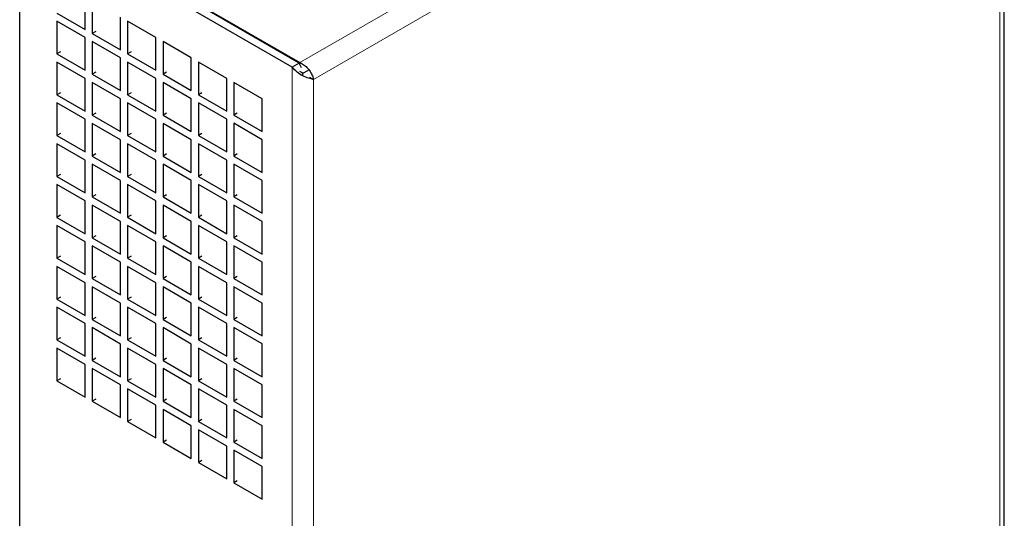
# Model space of a CAD drawing. Header units: millimetres. Extents: x 5 to 418, y 2 to 292.
# Tile 7 of 11: x 263 to 316, y 143 to 170. Entities that reach past the tile are written whole.
import ezdxf

# ---------------------------------------------------------------- set-up
doc = ezdxf.new("R2010")
doc.units = ezdxf.units.MM

msp = doc.modelspace()

# ---------------------------------------------------------------- linework, layer by layer
at = {"color": 7, "linetype": 'Continuous', "lineweight": 18}
for p, q in [((315.1263, 188.863), (278.2436, 167.571)), ((315.5411, 187.7961), (278.9601, 166.6783)), ((315.5411, 119.4244), (315.5411, 187.7961)), ((277.8287, 97.6534), (277.8287, 167.3315)), ((278.9601, 98.3066), (278.9601, 166.6783))]:
    msp.add_line(p, q, dxfattribs=at)
at = {"color": 7, "linetype": 'Continuous', "lineweight": 25}
for p, q in [((315.7754, 119.4243), (315.7754, 188.4493)), ((278.2059, 167.5493), (263.6866, 175.931)), ((277.8287, 167.3315), (263.3095, 175.7133)), ((263.3095, 106.0352), (263.3095, 175.7133)), ((264.5728, 175.463), (278.2436, 167.571)), ((266.7979, 169.3446), (266.7979, 171.0866)), ((267.175, 170.8689), (267.175, 169.1269)), ((265.2894, 170.2155), (266.7979, 169.3446)), ((268.6835, 168.2561), (268.6835, 169.9981)), ((266.7979, 168.9092), (265.2894, 169.78)), ((265.2894, 169.78), (265.2894, 168.038)), ((270.5691, 168.9095), (269.0606, 169.7803)), ((269.0606, 169.7803), (269.0606, 168.0384)), ((267.3636, 169.2358), (267.175, 169.1269)), ((267.175, 169.1269), (268.6835, 168.2561)), ((266.7979, 167.1672), (266.7979, 168.9092)), ((268.6835, 167.8206), (267.175, 168.6915)), ((267.175, 168.6915), (267.175, 166.9495)), ((270.5691, 167.1676), (270.5691, 168.9095)), ((272.4547, 167.821), (270.9462, 168.6918)), ((270.9462, 168.6918), (270.9462, 166.9499)), ((265.4779, 168.1469), (265.2894, 168.038)), ((265.2894, 168.038), (266.7979, 167.1672)), ((269.2492, 168.1472), (269.0606, 168.0384)), ((269.0606, 168.0384), (270.5691, 167.1676)), ((266.7979, 166.7317), (265.2894, 167.6026)), ((265.2894, 167.6026), (265.2894, 165.8606)), ((268.6835, 166.0787), (268.6835, 167.8206)), ((270.5691, 166.7321), (269.0606, 167.6029)), ((269.0606, 167.6029), (269.0606, 165.861)), ((272.4547, 166.079), (272.4547, 167.821)), ((274.3403, 166.7324), (272.8318, 167.6033)), ((272.8318, 167.6033), (272.8318, 165.8613)), ((278.2059, 167.5493), (277.8287, 167.3315)), ((278.3316, 167.3015), (278.2059, 167.5493)), ((278.2436, 167.4749), (278.2436, 167.571)), ((267.3636, 167.0584), (267.175, 166.9495)), ((267.175, 166.9495), (268.6835, 166.0787)), ((271.1348, 167.0587), (270.9462, 166.9499)), ((270.9462, 166.9499), (272.4547, 166.079)), ((278.3944, 167.005), (278.235, 167.097)), ((278.3944, 167.005), (278.6961, 167.1791)), ((278.3944, 166.8961), (278.3944, 167.005)), ((266.7979, 164.9898), (266.7979, 166.7317)), ((268.6835, 165.6432), (267.175, 166.514)), ((267.175, 166.514), (267.175, 164.7721)), ((270.5691, 164.9901), (270.5691, 166.7321)), ((272.4547, 165.6435), (270.9462, 166.5144)), ((270.9462, 166.5144), (270.9462, 164.7724)), ((274.3403, 164.9905), (274.3403, 166.7324)), ((276.226, 165.6439), (274.7175, 166.5147)), ((274.7175, 166.5147), (274.7175, 164.7728)), ((278.7551, 166.7966), (278.9601, 166.6783)), ((265.4779, 165.9695), (265.2894, 165.8606)), ((265.2894, 165.8606), (266.7979, 164.9898)), ((269.2492, 165.9698), (269.0606, 165.861)), ((269.0606, 165.861), (270.5691, 164.9901)), ((273.0204, 165.9702), (272.8318, 165.8613)), ((272.8318, 165.8613), (274.3403, 164.9905)), ((266.7979, 164.5543), (265.2894, 165.4251)), ((265.2894, 165.4251), (265.2894, 163.6832)), ((268.6835, 163.9012), (268.6835, 165.6432)), ((270.5691, 164.5546), (269.0606, 165.4255)), ((269.0606, 165.4255), (269.0606, 163.6835)), ((272.4547, 163.9016), (272.4547, 165.6435)), ((274.3403, 164.555), (272.8318, 165.4258)), ((272.8318, 165.4258), (272.8318, 163.6839)), ((276.226, 163.9019), (276.226, 165.6439)), ((267.3636, 164.8809), (267.175, 164.7721)), ((267.175, 164.7721), (268.6835, 163.9012)), ((271.1348, 164.8813), (270.9462, 164.7724)), ((270.9462, 164.7724), (272.4547, 163.9016)), ((274.906, 164.8816), (274.7175, 164.7728)), ((274.7175, 164.7728), (276.226, 163.9019)), ((266.7979, 162.8123), (266.7979, 164.5543)), ((268.6835, 163.4657), (267.175, 164.3366)), ((267.175, 164.3366), (267.175, 162.5946)), ((270.5691, 162.8127), (270.5691, 164.5546)), ((272.4547, 163.4661), (270.9462, 164.3369)), ((270.9462, 164.3369), (270.9462, 162.595)), ((274.3403, 162.813), (274.3403, 164.555)), ((276.226, 163.4664), (274.7175, 164.3373)), ((274.7175, 164.3373), (274.7175, 162.5953)), ((265.4779, 163.792), (265.2894, 163.6832)), ((269.2492, 163.7924), (269.0606, 163.6835)), ((273.0204, 163.7927), (272.8318, 163.6839)), ((265.2894, 163.6832), (266.7979, 162.8123)), ((266.7979, 162.3768), (265.2894, 163.2477)), ((265.2894, 163.2477), (265.2894, 161.5057)), ((268.6835, 161.7238), (268.6835, 163.4657)), ((269.0606, 163.6835), (270.5691, 162.8127)), ((270.5691, 162.3772), (269.0606, 163.248)), ((269.0606, 163.248), (269.0606, 161.5061)), ((272.4547, 161.7241), (272.4547, 163.4661)), ((272.8318, 163.6839), (274.3403, 162.813)), ((274.3403, 162.3775), (272.8318, 163.2484)), ((272.8318, 163.2484), (272.8318, 161.5064)), ((276.226, 161.7245), (276.226, 163.4664)), ((267.3636, 162.7035), (267.175, 162.5946)), ((271.1348, 162.7038), (270.9462, 162.595)), ((274.906, 162.7042), (274.7175, 162.5953)), ((266.7979, 160.6349), (266.7979, 162.3768)), ((267.175, 162.5946), (268.6835, 161.7238)), ((268.6835, 161.2883), (267.175, 162.1591)), ((267.175, 162.1591), (267.175, 160.4172)), ((270.5691, 160.6352), (270.5691, 162.3772)), ((270.9462, 162.595), (272.4547, 161.7241)), ((272.4547, 161.2886), (270.9462, 162.1595)), ((270.9462, 162.1595), (270.9462, 160.4175)), ((274.3403, 160.6356), (274.3403, 162.3775)), ((274.7175, 162.5953), (276.226, 161.7245)), ((276.226, 161.289), (274.7175, 162.1598)), ((274.7175, 162.1598), (274.7175, 160.4179)), ((265.4779, 161.6146), (265.2894, 161.5057)), ((269.2492, 161.6149), (269.0606, 161.5061)), ((273.0204, 161.6153), (272.8318, 161.5064)), ((265.2894, 161.5057), (266.7979, 160.6349)), ((268.6835, 159.5463), (268.6835, 161.2883)), ((269.0606, 161.5061), (270.5691, 160.6352)), ((270.5691, 160.1997), (269.0606, 161.0706)), ((269.0606, 161.0706), (269.0606, 159.3286)), ((272.4547, 159.5467), (272.4547, 161.2886)), ((272.8318, 161.5064), (274.3403, 160.6356)), ((274.3403, 160.2001), (272.8318, 161.0709)), ((272.8318, 161.0709), (272.8318, 159.329)), ((276.226, 159.547), (276.226, 161.289)), ((266.7979, 160.1994), (265.2894, 161.0702)), ((265.2894, 161.0702), (265.2894, 159.3283)), ((266.7979, 158.4574), (266.7979, 160.1994)), ((267.3636, 160.526), (267.175, 160.4172)), ((267.175, 160.4172), (268.6835, 159.5463)), ((270.5691, 158.4578), (270.5691, 160.1997)), ((271.1348, 160.5264), (270.9462, 160.4175)), ((270.9462, 160.4175), (272.4547, 159.5467)), ((274.3403, 158.4581), (274.3403, 160.2001)), ((274.906, 160.5267), (274.7175, 160.4179)), ((274.7175, 160.4179), (276.226, 159.547)), ((268.6835, 159.1108), (267.175, 159.9817)), ((267.175, 159.9817), (267.175, 158.2397)), ((272.4547, 159.1112), (270.9462, 159.982)), ((270.9462, 159.982), (270.9462, 158.2401)), ((276.226, 159.1116), (274.7175, 159.9824)), ((274.7175, 159.9824), (274.7175, 158.2404)), ((265.4779, 159.4371), (265.2894, 159.3283)), ((265.2894, 159.3283), (266.7979, 158.4574)), ((268.6835, 157.3689), (268.6835, 159.1108)), ((269.2492, 159.4375), (269.0606, 159.3286)), ((269.0606, 159.3286), (270.5691, 158.4578)), ((272.4547, 157.3692), (272.4547, 159.1112)), ((273.0204, 159.4378), (272.8318, 159.329)), ((272.8318, 159.329), (274.3403, 158.4581)), ((276.226, 157.3696), (276.226, 159.1116)), ((266.7979, 158.0219), (265.2894, 158.8928)), ((265.2894, 158.8928), (265.2894, 157.1508)), ((270.5691, 158.0223), (269.0606, 158.8931)), ((269.0606, 158.8931), (269.0606, 157.1512)), ((274.3403, 158.0227), (272.8318, 158.8935)), ((272.8318, 158.8935), (272.8318, 157.1515)), ((266.7979, 156.28), (266.7979, 158.0219)), ((267.3636, 158.3486), (267.175, 158.2397)), ((267.175, 158.2397), (268.6835, 157.3689)), ((270.5691, 156.2803), (270.5691, 158.0223)), ((271.1348, 158.3489), (270.9462, 158.2401)), ((270.9462, 158.2401), (272.4547, 157.3692)), ((274.3403, 156.2807), (274.3403, 158.0227)), ((274.906, 158.3493), (274.7175, 158.2404)), ((274.7175, 158.2404), (276.226, 157.3696)), ((268.6835, 156.9334), (267.175, 157.8042)), ((267.175, 157.8042), (267.175, 156.0623)), ((272.4547, 156.9338), (270.9462, 157.8046)), ((270.9462, 157.8046), (270.9462, 156.0626)), ((276.226, 156.9341), (274.7175, 157.8049)), ((274.7175, 157.8049), (274.7175, 156.063)), ((265.4779, 157.2597), (265.2894, 157.1508)), ((265.2894, 157.1508), (266.7979, 156.28)), ((268.6835, 155.1915), (268.6835, 156.9334)), ((269.2492, 157.26), (269.0606, 157.1512)), ((269.0606, 157.1512), (270.5691, 156.2803)), ((272.4547, 155.1918), (272.4547, 156.9338)), ((273.0204, 157.2604), (272.8318, 157.1515)), ((272.8318, 157.1515), (274.3403, 156.2807)), ((276.226, 155.1922), (276.226, 156.9341)), ((266.7979, 155.8445), (265.2894, 156.7153)), ((265.2894, 156.7153), (265.2894, 154.9734)), ((270.5691, 155.8449), (269.0606, 156.7157)), ((269.0606, 156.7157), (269.0606, 154.9737)), ((274.3403, 155.8452), (272.8318, 156.716)), ((272.8318, 156.716), (272.8318, 154.9741)), ((266.7979, 154.1026), (266.7979, 155.8445)), ((267.3636, 156.1711), (267.175, 156.0623)), ((267.175, 156.0623), (268.6835, 155.1915)), ((270.5691, 154.1029), (270.5691, 155.8449)), ((271.1348, 156.1715), (270.9462, 156.0626)), ((270.9462, 156.0626), (272.4547, 155.1918)), ((274.3403, 154.1033), (274.3403, 155.8452)), ((274.906, 156.1718), (274.7175, 156.063)), ((274.7175, 156.063), (276.226, 155.1922)), ((268.6835, 154.756), (267.175, 155.6268)), ((267.175, 155.6268), (267.175, 153.8848)), ((272.4547, 154.7563), (270.9462, 155.6272)), ((270.9462, 155.6272), (270.9462, 153.8852)), ((276.226, 154.7567), (274.7175, 155.6275)), ((274.7175, 155.6275), (274.7175, 153.8856)), ((265.4779, 155.0822), (265.2894, 154.9734)), ((265.2894, 154.9734), (266.7979, 154.1026)), ((269.2492, 155.0826), (269.0606, 154.9737)), ((269.0606, 154.9737), (270.5691, 154.1029)), ((273.0204, 155.083), (272.8318, 154.9741)), ((272.8318, 154.9741), (274.3403, 154.1033)), ((266.7979, 153.6671), (265.2894, 154.5379)), ((265.2894, 154.5379), (265.2894, 152.7959)), ((268.6835, 153.014), (268.6835, 154.756)), ((270.5691, 153.6674), (269.0606, 154.5383)), ((269.0606, 154.5383), (269.0606, 152.7963)), ((272.4547, 153.0144), (272.4547, 154.7563)), ((274.3403, 153.6678), (272.8318, 154.5386)), ((272.8318, 154.5386), (272.8318, 152.7967)), ((276.226, 153.0147), (276.226, 154.7567)), ((267.3636, 153.9937), (267.175, 153.8848)), ((267.175, 153.8848), (268.6835, 153.014)), ((271.1348, 153.9941), (270.9462, 153.8852)), ((270.9462, 153.8852), (272.4547, 153.0144)), ((274.906, 153.9944), (274.7175, 153.8856)), ((274.7175, 153.8856), (276.226, 153.0147)), ((266.7979, 151.9251), (266.7979, 153.6671)), ((268.6835, 152.5785), (267.175, 153.4494)), ((267.175, 153.4494), (267.175, 151.7074)), ((270.5691, 151.9255), (270.5691, 153.6674)), ((272.4547, 152.5789), (270.9462, 153.4497)), ((270.9462, 153.4497), (270.9462, 151.7078)), ((274.3403, 151.9258), (274.3403, 153.6678)), ((276.226, 152.5792), (274.7175, 153.4501)), ((274.7175, 153.4501), (274.7175, 151.7081)), ((265.4779, 152.9048), (265.2894, 152.7959)), ((265.2894, 152.7959), (266.7979, 151.9251)), ((269.2492, 152.9052), (269.0606, 152.7963)), ((269.0606, 152.7963), (270.5691, 151.9255)), ((273.0204, 152.9055), (272.8318, 152.7967)), ((272.8318, 152.7967), (274.3403, 151.9258)), ((266.7979, 151.4896), (265.2894, 152.3605)), ((265.2894, 152.3605), (265.2894, 150.6185)), ((268.6835, 150.8366), (268.6835, 152.5785)), ((270.5691, 151.49), (269.0606, 152.3608)), ((269.0606, 152.3608), (269.0606, 150.6189)), ((272.4547, 150.8369), (272.4547, 152.5789)), ((274.3403, 151.4903), (272.8318, 152.3612)), ((272.8318, 152.3612), (272.8318, 150.6192)), ((276.226, 150.8373), (276.226, 152.5792)), ((267.3636, 151.8163), (267.175, 151.7074)), ((267.175, 151.7074), (268.6835, 150.8366)), ((271.1348, 151.8166), (270.9462, 151.7078)), ((270.9462, 151.7078), (272.4547, 150.8369)), ((274.906, 151.817), (274.7175, 151.7081)), ((274.7175, 151.7081), (276.226, 150.8373)), ((266.7979, 149.7477), (266.7979, 151.4896)), ((268.6835, 150.4011), (267.175, 151.2719)), ((267.175, 151.2719), (267.175, 149.53)), ((270.5691, 149.748), (270.5691, 151.49)), ((272.4547, 150.4014), (270.9462, 151.2723)), ((270.9462, 151.2723), (270.9462, 149.5303)), ((274.3403, 149.7484), (274.3403, 151.4903)), ((276.226, 150.4018), (274.7175, 151.2726)), ((274.7175, 151.2726), (274.7175, 149.5307)), ((265.4779, 150.7274), (265.2894, 150.6185)), ((265.2894, 150.6185), (266.7979, 149.7477)), ((269.2492, 150.7277), (269.0606, 150.6189)), ((269.0606, 150.6189), (270.5691, 149.748)), ((273.0204, 150.7281), (272.8318, 150.6192)), ((272.8318, 150.6192), (274.3403, 149.7484)), ((268.6835, 148.6591), (268.6835, 150.4011)), ((270.5691, 149.3125), (269.0606, 150.1834)), ((269.0606, 150.1834), (269.0606, 148.4414)), ((272.4547, 148.6595), (272.4547, 150.4014)), ((274.3403, 149.3129), (272.8318, 150.1837)), ((272.8318, 150.1837), (272.8318, 148.4418)), ((276.226, 148.6598), (276.226, 150.4018)), ((267.3636, 149.6388), (267.175, 149.53)), ((267.175, 149.53), (268.6835, 148.6591)), ((271.1348, 149.6392), (270.9462, 149.5303)), ((270.9462, 149.5303), (272.4547, 148.6595)), ((274.906, 149.6395), (274.7175, 149.5307)), ((274.7175, 149.5307), (276.226, 148.6598)), ((270.5691, 147.5706), (270.5691, 149.3125)), ((272.4547, 148.224), (270.9462, 149.0948)), ((270.9462, 149.0948), (270.9462, 147.3529)), ((274.3403, 147.5709), (274.3403, 149.3129)), ((276.226, 148.2243), (274.7175, 149.0952)), ((274.7175, 149.0952), (274.7175, 147.3532)), ((269.2492, 148.5503), (269.0606, 148.4414)), ((273.0204, 148.5506), (272.8318, 148.4418)), ((269.0606, 148.4414), (270.5691, 147.5706)), ((272.4547, 146.482), (272.4547, 148.224)), ((272.8318, 148.4418), (274.3403, 147.5709)), ((274.3403, 147.1354), (272.8318, 148.0063)), ((272.8318, 148.0063), (272.8318, 146.2643)), ((276.226, 146.4824), (276.226, 148.2243)), ((271.1348, 147.4617), (270.9462, 147.3529)), ((274.906, 147.4621), (274.7175, 147.3532)), ((270.9462, 147.3529), (272.4547, 146.482)), ((274.3403, 145.3935), (274.3403, 147.1354)), ((274.7175, 147.3532), (276.226, 146.4824)), ((276.226, 146.0469), (274.7175, 146.9177)), ((274.7175, 146.9177), (274.7175, 145.1758)), ((273.0204, 146.3732), (272.8318, 146.2643)), ((272.8318, 146.2643), (274.3403, 145.3935)), ((276.226, 144.3049), (276.226, 146.0469)), ((274.906, 145.2846), (274.7175, 145.1758)), ((274.7175, 145.1758), (276.226, 144.3049))]:
    msp.add_line(p, q, dxfattribs=at)
msp.add_open_spline([(278.2436, 167.571), (278.318, 167.5333), (278.4679, 167.4573), (278.6717, 167.2631), (278.8333, 167.0384), (278.9272, 166.8335), (278.9511, 166.7208), (278.9601, 166.6783)], degree=3, knots=[0, 0, 0, 0, 0.2148816, 0.4326573, 0.6504335, 0.8682097, 1, 1, 1, 1], dxfattribs=at)
msp.add_open_spline([(278.9601, 166.6783), (278.8775, 166.6949), (278.7122, 166.728), (278.3944, 166.8589), (278.0766, 167.0546), (277.9114, 167.2392), (277.8287, 167.3315)], degree=3, dxfattribs=at)

doc.saveas('drawing.dxf')
